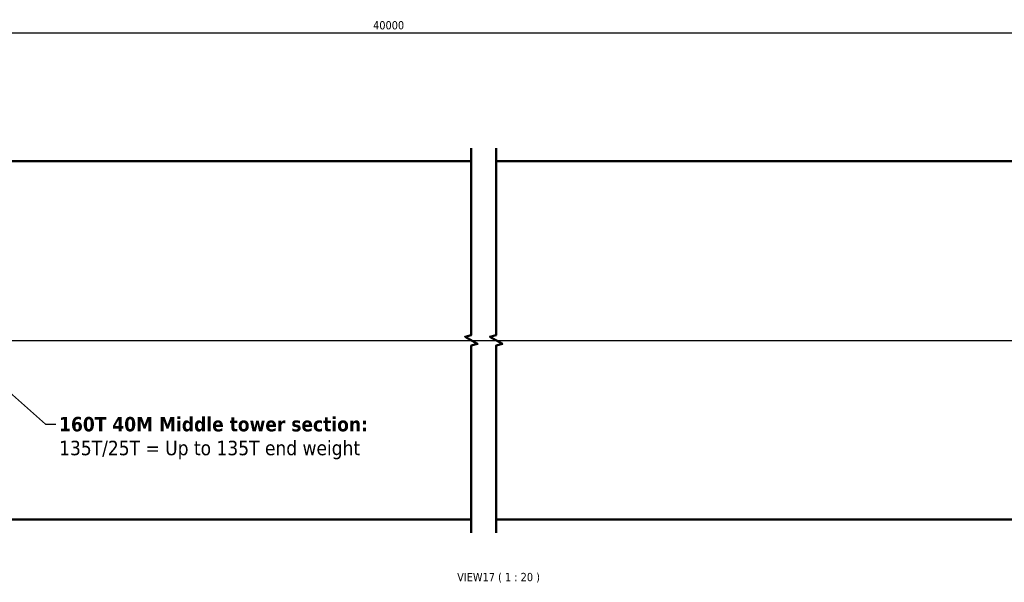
# Model space of a CAD drawing. Header units: millimetres. Extents: x -428974 to 63075, y -12164 to 49045.
# Tile 26 of 131: x 17616 to 35477, y 12372 to 22573. Entities that reach past the tile are written whole.
import ezdxf

# ---------------------------------------------------------------- set-up
doc = ezdxf.new("R2010")
doc.units = ezdxf.units.MM
doc.header["$LTSCALE"] = 75
for name, color, linetype, lineweight in [('Break Line (ISO)', 7, 'Continuous', 50), ('Centerline (ISO)', 7, 'Continuous', 25), ('Dimension (ISO)', 7, 'Continuous', 25), ('Symbol (ISO)', 7, 'Continuous', 25), ('Visible (ISO)', 7, 'Continuous', 50)]:
    doc.layers.add(name, color=color, linetype=linetype, lineweight=lineweight)
doc.styles.add('Label Text (ISO)', font='tahoma.ttf')
doc.styles.add('Note Text (ISO)', font='tahoma.ttf')
doc.dimstyles.new('Default (ISO)', dxfattribs={"dimscale": 75, "dimtxt": 2, "dimasz": 2.5, "dimexe": 3.175, "dimexo": 0, "dimgap": 0.762, "dimtad": 1, "dimrnd": 1e-08, "dimtxsty": 'Note Text (ISO)', "dimcen": 0.09, "dimdle": 10, "dimclrd": 256, "dimclre": 256, "dimclrt": 256, "dimazin": 2, "dimtfac": 1, "dimtmove": 0, "dimatfit": 3, "dimfxl": 1, "dimtolj": 1, "dimtzin": 0, "dimlwd": -1, "dimlwe": -1, "dimarcsym": 0})
doc.dimstyles.new('Default - Method 1b (ISO)$7', dxfattribs={"dimscale": 75, "dimtxt": 2, "dimasz": 2.5, "dimexe": 3.175, "dimexo": 0, "dimgap": 0.762, "dimtad": 1, "dimtoh": 1, "dimrnd": 1e-08, "dimtxsty": 'Note Text (ISO)', "dimcen": 0.09, "dimdle": 10, "dimclrd": 256, "dimclre": 256, "dimclrt": 256, "dimazin": 2, "dimtfac": 1.75, "dimtmove": 0, "dimatfit": 3, "dimfxl": 1, "dimtolj": 1, "dimlwd": -1, "dimlwe": -1, "dimarcsym": 0})

# ---------------------------------------------------------------- blocks, each defined once
blk = doc.blocks.new('*D6')
at = {"layer": 'Defpoints', "color": 0, "transparency": 16777216}
for p in [(38492, 22335), (10114, 20009), (38492, 20009)]:
    blk.add_point(p, dxfattribs=at)
at = {"layer": 'Dimension (ISO)', "transparency": 16777216}
for p, q in [((10114, 20009), (10114, 22573)), ((38492, 20009), (38492, 22573)), ((10301, 22335), (38304, 22335))]:
    blk.add_line(p, q, dxfattribs=at)
for points in [[(10301, 22366), (10301, 22304), (10114, 22335)], [(38304, 22366), (38304, 22304), (38492, 22335)]]:
    blk.add_solid(points, dxfattribs=at)
at = {"layer": 'Dimension (ISO)', "transparency": 16777216, "insert": (24027, 22548), "char_height": 150, "attachment_point": 1, "style": 'Note Text (ISO)'}
blk.add_mtext('\\A1;40000', dxfattribs=at)

msp = doc.modelspace()

# ---------------------------------------------------------------- linework, layer by layer
at = {"layer": 'Break Line (ISO)', "flags": 128}
for points in [[(25808.923, 13270.5832), (25808.923, 16663.612), (25921.423, 16693.7563), (25696.423, 16823.6601), (25808.923, 16853.8044), (25808.923, 20246.8332)], [(26258.923, 13270.5832), (26258.923, 16663.612), (26371.423, 16693.7563), (26146.423, 16823.6601), (26258.923, 16853.8044), (26258.923, 20246.8332)]]:
    msp.add_lwpolyline(points, dxfattribs=at)
at = {"layer": 'Centerline (ISO)', "linetype": 'Continuous'}
msp.add_line((10158.4462, 16758.7082), (38447.3314, 16758.7082), dxfattribs=at)
at = {"layer": 'Visible (ISO)'}
for p, q in [((10345.9462, 20008.7082), (25808.923, 20008.7082)), ((26258.923, 20008.7082), (38259.8314, 20008.7082)), ((10345.9462, 13508.7082), (25808.923, 13508.7082)), ((26258.923, 13508.7082), (38259.8314, 13508.7082))]:
    msp.add_line(p, q, dxfattribs=at)

# ---------------------------------------------------------------- texts
at = {"layer": 'Symbol (ISO)', "insert": (18331.2973, 15370.9955), "char_height": 262.499996, "width": 5824.351788, "attachment_point": 1, "line_spacing_factor": 0.987884, "style": 'Note Text (ISO)'}
msp.add_mtext('{\\fTahoma|b1|i0;\\H262.5000;160T 40M Middle tower section:\\fTahoma|b0|i0;\\H262.5000;\\P\\fTahoma|b0|i0;\\H262.5000;135T/25T = Up to 135T end weight}', dxfattribs=at)
at = {"layer": 'Symbol (ISO)', "insert": (25552.2312, 12365.5457), "char_height": 150.000002, "attachment_point": 7, "style": 'Label Text (ISO)'}
msp.add_mtext('VIEW17 ( 1 : 20 )', dxfattribs=at)

# ---------------------------------------------------------------- dimensions: what is measured, and where the dimension line sits
at = {"layer": 'Dimension (ISO)'}
dim = msp.add_linear_dim(base=(38491.8314, 22335.1234), p1=(10113.9462, 20008.7082), p2=(38491.8314, 20008.7082), text='40000', dimstyle='Default (ISO)', override={"dimgap": 0.762, "dimdec": 2, "dimlfac": 1.409548, "dimtol": 0, "dimlim": 0, "dimtp": 0, "dimtm": 0, "dimtdec": 2, "dimtofl": 0, "dimatfit": 1}, dxfattribs=at)
dim.commit()
dim.dimension.update_dxf_attribs({"geometry": '*D6', "text_midpoint": (24302.5032, 22335.1234), "dimtype": 160})

# ---------------------------------------------------------------- leaders
at = {"layer": 'Symbol (ISO)', "annotation_type": 0, "has_hookline": 1, "hookline_direction": 0, "text_width": 5756.1366}
msp.add_leader([(16363.9462, 16758.7082), (18086.6473, 15239.7455), (18274.1473, 15239.7455)], dimstyle='Default - Method 1b (ISO)$7', override={"dimtad": 0}, dxfattribs=at)

doc.saveas('drawing.dxf')
